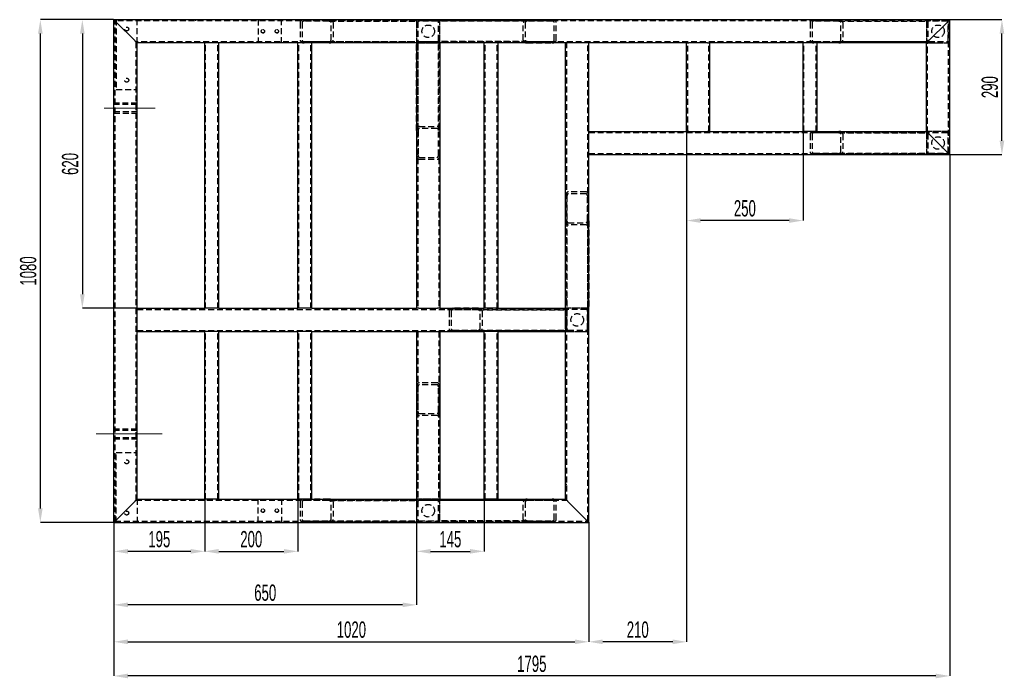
# Model space of a CAD drawing. Header units: millimetres. Extents: x -17 to 841, y -9 to 594.
# Tile 6 of 15: x 145 to 357, y 245 to 387. Entities that reach past the tile are written whole.
import ezdxf

# ---------------------------------------------------------------- set-up
doc = ezdxf.new("R2010")
doc.units = ezdxf.units.MM
doc.header["$PDSIZE"] = -1
doc.linetypes.add('CENTERX2', pattern=[20.32, 12.7, -2.54, 2.54, -2.54])
doc.linetypes.add('HIDDEN', pattern=[1.905, 1.27, -0.635])
for name, color, linetype in [('COTES', 1, 'Continuous'), ('TRAIT-FINS', 9, 'Continuous'), ('TRAIT-MIXTES', 3, 'CENTERX2'), ('TRAIT-TIRET', 2, 'HIDDEN')]:
    doc.layers.add(name, color=color, linetype=linetype)
doc.layers.add('TRAIT-FORT', color=4, linetype='Continuous', lineweight=25)
doc.styles.add('SLDTEXTSTYLE1', font='TXT', dxfattribs={"width": 0.605})
doc.dimstyles.new('SLDDIMSTYLE0', dxfattribs={"dimtxt": 3.5, "dimasz": 3, "dimexe": 0, "dimexo": 0.0625, "dimgap": 0.875, "dimtad": 1, "dimlfac": 10, "dimrnd": 1e-09, "dimzin": 12, "dimdsep": 46, "dimtxsty": 'SLDTEXTSTYLE1', "dimsah": 1, "dimcen": 0.09, "dimadec": 0, "dimazin": 3, "dimtfac": 1, "dimtofl": 0, "dimtmove": 0, "dimatfit": 3, "dimfxl": 1, "dimfrac": 2, "dimtolj": 1, "dimtzin": 12, "dimarcsym": 0})
doc.dimstyles.new('SLDDIMSTYLE1', dxfattribs={"dimtxt": 3.5, "dimasz": 3, "dimexe": 0, "dimexo": 0.0625, "dimgap": 0.875, "dimtad": 1, "dimlfac": 10, "dimrnd": 1e-09, "dimzin": 12, "dimdsep": 46, "dimtxsty": 'SLDTEXTSTYLE1', "dimsah": 1, "dimcen": 0.09, "dimadec": 0, "dimazin": 3, "dimtfac": 1, "dimtmove": 0, "dimatfit": 0, "dimfxl": 1, "dimfrac": 2, "dimtolj": 1, "dimtzin": 12, "dimarcsym": 0})

# ---------------------------------------------------------------- blocks, each defined once
blk = doc.blocks.new('_D')
at = {"layer": 'COTES', "color": 0, "lineweight": -2, "transparency": 16777216}
for p, q in [((165.37, 386.84), (149.63, 386.84)), ((149.63, 281.84), (149.63, 383.84)), ((165.37, 278.84), (149.63, 278.84))]:
    blk.add_line(p, q, dxfattribs=at)
at = {"layer": 'COTES', "color": 0, "transparency": 16777216}
for points in [[(149.13, 383.84), (150.13, 383.84), (149.63, 386.84)], [(149.13, 281.84), (150.13, 281.84), (149.63, 278.84)]]:
    blk.add_solid(points, dxfattribs=at)
at = {"layer": 'Defpoints', "color": 0, "transparency": 16777216}
for p in [(149.63, 386.84), (165.43, 386.84), (165.43, 278.84)]:
    blk.add_point(p, dxfattribs=at)
at = {"layer": 'COTES', "color": 0, "transparency": 16777216, "insert": (145.26, 332.84), "char_height": 3.5, "attachment_point": 2, "rotation": 90, "style": 'SLDTEXTSTYLE1'}
blk.add_mtext('\\A1;1080', dxfattribs=at)
blk = doc.blocks.new('_D_1')
at = {"layer": 'COTES', "color": 0, "lineweight": -2, "transparency": 16777216}
for p, q in [((165.37, 386.84), (158.65, 386.84)), ((158.65, 383.84), (158.65, 327.84)), ((170.37, 324.84), (158.65, 324.84))]:
    blk.add_line(p, q, dxfattribs=at)
at = {"layer": 'COTES', "color": 0, "transparency": 16777216}
for points in [[(158.15, 383.84), (159.15, 383.84), (158.65, 386.84)], [(158.15, 327.84), (159.15, 327.84), (158.65, 324.84)]]:
    blk.add_solid(points, dxfattribs=at)
at = {"layer": 'Defpoints', "color": 0, "transparency": 16777216}
for p in [(165.43, 386.84), (158.65, 324.84), (170.43, 324.84)]:
    blk.add_point(p, dxfattribs=at)
at = {"layer": 'COTES', "color": 0, "transparency": 16777216, "insert": (154.27, 355.84), "char_height": 3.5, "attachment_point": 2, "rotation": 90, "style": 'SLDTEXTSTYLE1'}
blk.add_mtext('\\A1;620', dxfattribs=at)
blk = doc.blocks.new('_D_2')
at = {"layer": 'COTES', "color": 0, "lineweight": -2, "transparency": 16777216}
for p, q in [((344.93, 357.77), (344.93, 245.83)), ((165.43, 278.77), (165.43, 245.83)), ((341.93, 245.83), (168.43, 245.83))]:
    blk.add_line(p, q, dxfattribs=at)
at = {"layer": 'COTES', "color": 0, "transparency": 16777216}
for points in [[(168.43, 246.33), (168.43, 245.33), (165.43, 245.83)], [(341.93, 246.33), (341.93, 245.33), (344.93, 245.83)]]:
    blk.add_solid(points, dxfattribs=at)
at = {"layer": 'Defpoints', "color": 0, "transparency": 16777216}
for p in [(344.93, 357.84), (165.43, 278.84), (165.43, 245.83)]:
    blk.add_point(p, dxfattribs=at)
at = {"layer": 'COTES', "color": 0, "transparency": 16777216, "insert": (255.18, 250.2), "char_height": 3.5, "attachment_point": 2, "style": 'SLDTEXTSTYLE1'}
blk.add_mtext('\\A1;1795', dxfattribs=at)
blk = doc.blocks.new('_D_3')
at = {"layer": 'COTES', "color": 0, "lineweight": -2, "transparency": 16777216}
for p, q in [((230.43, 283.77), (230.43, 261.11)), ((165.43, 278.77), (165.43, 261.11)), ((227.43, 261.11), (168.43, 261.11))]:
    blk.add_line(p, q, dxfattribs=at)
at = {"layer": 'COTES', "color": 0, "transparency": 16777216}
for points in [[(168.43, 261.61), (168.43, 260.61), (165.43, 261.11)], [(227.43, 261.61), (227.43, 260.61), (230.43, 261.11)]]:
    blk.add_solid(points, dxfattribs=at)
at = {"layer": 'Defpoints', "color": 0, "transparency": 16777216}
for p in [(230.43, 283.84), (165.43, 278.84), (165.43, 261.11)]:
    blk.add_point(p, dxfattribs=at)
at = {"layer": 'COTES', "color": 0, "transparency": 16777216, "insert": (197.93, 265.48), "char_height": 3.5, "attachment_point": 2, "style": 'SLDTEXTSTYLE1'}
blk.add_mtext('\\A1;650', dxfattribs=at)
blk = doc.blocks.new('_D_4')
at = {"layer": 'COTES', "color": 0, "lineweight": -2, "transparency": 16777216}
for p, q in [((165.43, 278.77), (165.43, 253.17)), ((267.43, 278.77), (267.43, 253.17)), ((168.43, 253.17), (264.43, 253.17))]:
    blk.add_line(p, q, dxfattribs=at)
at = {"layer": 'COTES', "color": 0, "transparency": 16777216}
for points in [[(168.43, 253.67), (168.43, 252.67), (165.43, 253.17)], [(264.43, 253.67), (264.43, 252.67), (267.43, 253.17)]]:
    blk.add_solid(points, dxfattribs=at)
at = {"layer": 'Defpoints', "color": 0, "transparency": 16777216}
for p in [(165.43, 278.84), (267.43, 278.84), (267.43, 253.17)]:
    blk.add_point(p, dxfattribs=at)
at = {"layer": 'COTES', "color": 0, "transparency": 16777216, "insert": (216.43, 257.55), "char_height": 3.5, "attachment_point": 2, "style": 'SLDTEXTSTYLE1'}
blk.add_mtext('\\A1;1020', dxfattribs=at)
blk = doc.blocks.new('_D_5')
at = {"layer": 'COTES', "color": 0, "lineweight": -2, "transparency": 16777216}
for p, q in [((344.99, 386.84), (356.15, 386.84)), ((356.15, 360.84), (356.15, 383.84)), ((344.99, 357.84), (356.15, 357.84))]:
    blk.add_line(p, q, dxfattribs=at)
at = {"layer": 'COTES', "color": 0, "transparency": 16777216}
for points in [[(355.65, 383.84), (356.65, 383.84), (356.15, 386.84)], [(355.65, 360.84), (356.65, 360.84), (356.15, 357.84)]]:
    blk.add_solid(points, dxfattribs=at)
at = {"layer": 'Defpoints', "color": 0, "transparency": 16777216}
for p in [(344.93, 386.84), (356.15, 386.84), (344.93, 357.84)]:
    blk.add_point(p, dxfattribs=at)
at = {"layer": 'COTES', "color": 0, "transparency": 16777216, "insert": (351.78, 372.34), "char_height": 3.5, "attachment_point": 2, "rotation": 90, "style": 'SLDTEXTSTYLE1'}
blk.add_mtext('\\A1;290', dxfattribs=at)
blk = doc.blocks.new('_D_6')
at = {"layer": 'COTES', "color": 0, "lineweight": -2, "transparency": 16777216}
for p, q in [((288.43, 362.77), (288.43, 253.17)), ((267.43, 278.77), (267.43, 253.17)), ((285.43, 253.17), (270.43, 253.17))]:
    blk.add_line(p, q, dxfattribs=at)
at = {"layer": 'COTES', "color": 0, "transparency": 16777216}
for points in [[(270.43, 253.67), (270.43, 252.67), (267.43, 253.17)], [(285.43, 253.67), (285.43, 252.67), (288.43, 253.17)]]:
    blk.add_solid(points, dxfattribs=at)
at = {"layer": 'Defpoints', "color": 0, "transparency": 16777216}
for p in [(288.43, 362.84), (267.43, 278.84), (267.43, 253.17)]:
    blk.add_point(p, dxfattribs=at)
at = {"layer": 'COTES', "color": 0, "transparency": 16777216, "insert": (277.93, 257.55), "char_height": 3.5, "attachment_point": 2, "style": 'SLDTEXTSTYLE1'}
blk.add_mtext('\\A1;210', dxfattribs=at)
blk = doc.blocks.new('_D_7')
at = {"layer": 'COTES', "color": 0, "lineweight": -2, "transparency": 16777216}
for p, q in [((184.93, 283.77), (184.93, 272.61)), ((165.43, 278.77), (165.43, 272.61)), ((181.93, 272.61), (168.43, 272.61))]:
    blk.add_line(p, q, dxfattribs=at)
at = {"layer": 'COTES', "color": 0, "transparency": 16777216}
for points in [[(168.43, 273.11), (168.43, 272.11), (165.43, 272.61)], [(181.93, 273.11), (181.93, 272.11), (184.93, 272.61)]]:
    blk.add_solid(points, dxfattribs=at)
at = {"layer": 'Defpoints', "color": 0, "transparency": 16777216}
for p in [(184.93, 283.84), (165.43, 278.84), (165.43, 272.61)]:
    blk.add_point(p, dxfattribs=at)
at = {"layer": 'COTES', "color": 0, "transparency": 16777216, "insert": (175.18, 276.98), "char_height": 3.5, "attachment_point": 2, "style": 'SLDTEXTSTYLE1'}
blk.add_mtext('\\A1;195', dxfattribs=at)
blk = doc.blocks.new('_D_8')
at = {"layer": 'COTES', "color": 0, "lineweight": -2, "transparency": 16777216}
for p, q in [((184.93, 283.77), (184.93, 272.61)), ((204.93, 283.77), (204.93, 272.61)), ((187.93, 272.61), (201.93, 272.61))]:
    blk.add_line(p, q, dxfattribs=at)
at = {"layer": 'COTES', "color": 0, "transparency": 16777216}
for points in [[(187.93, 273.11), (187.93, 272.11), (184.93, 272.61)], [(201.93, 273.11), (201.93, 272.11), (204.93, 272.61)]]:
    blk.add_solid(points, dxfattribs=at)
at = {"layer": 'Defpoints', "color": 0, "transparency": 16777216}
for p in [(184.93, 283.84), (204.93, 283.84), (204.93, 272.61)]:
    blk.add_point(p, dxfattribs=at)
at = {"layer": 'COTES', "color": 0, "transparency": 16777216, "insert": (194.93, 276.98), "char_height": 3.5, "attachment_point": 2, "style": 'SLDTEXTSTYLE1'}
blk.add_mtext('\\A1;200', dxfattribs=at)
blk = doc.blocks.new('_D_9')
at = {"layer": 'COTES', "color": 0, "lineweight": -2, "transparency": 16777216}
for p, q in [((230.43, 283.77), (230.43, 272.61)), ((244.93, 283.77), (244.93, 272.61)), ((233.43, 272.61), (241.93, 272.61))]:
    blk.add_line(p, q, dxfattribs=at)
at = {"layer": 'COTES', "color": 0, "transparency": 16777216}
for points in [[(233.43, 273.11), (233.43, 272.11), (230.43, 272.61)], [(241.93, 273.11), (241.93, 272.11), (244.93, 272.61)]]:
    blk.add_solid(points, dxfattribs=at)
at = {"layer": 'Defpoints', "color": 0, "transparency": 16777216}
for p in [(230.43, 283.84), (244.93, 283.84), (244.93, 272.61)]:
    blk.add_point(p, dxfattribs=at)
at = {"layer": 'COTES', "color": 0, "transparency": 16777216, "insert": (237.68, 276.98), "char_height": 3.5, "attachment_point": 2, "style": 'SLDTEXTSTYLE1'}
blk.add_mtext('\\A1;145', dxfattribs=at)
blk = doc.blocks.new('_D_10')
at = {"layer": 'COTES', "color": 0, "lineweight": -2, "transparency": 16777216}
for p, q in [((288.43, 362.77), (288.43, 343.68)), ((313.43, 362.77), (313.43, 343.68)), ((310.43, 343.68), (291.43, 343.68))]:
    blk.add_line(p, q, dxfattribs=at)
at = {"layer": 'COTES', "color": 0, "transparency": 16777216}
for points in [[(291.43, 344.18), (291.43, 343.18), (288.43, 343.68)], [(310.43, 344.18), (310.43, 343.18), (313.43, 343.68)]]:
    blk.add_solid(points, dxfattribs=at)
at = {"layer": 'Defpoints', "color": 0, "transparency": 16777216}
for p in [(288.43, 362.84), (313.43, 362.84), (288.43, 343.68)]:
    blk.add_point(p, dxfattribs=at)
at = {"layer": 'COTES', "color": 0, "transparency": 16777216, "insert": (300.93, 348.06), "char_height": 3.5, "attachment_point": 2, "style": 'SLDTEXTSTYLE1'}
blk.add_mtext('\\A1;250', dxfattribs=at)

msp = doc.modelspace()

# ---------------------------------------------------------------- linework, layer by layer
at = {"layer": 'TRAIT-FINS', "lineweight": 18}
for centre in [(197.428206, 384.335432), (200.428206, 384.335432), (197.428206, 281.335432), (200.428206, 281.335432)]:
    msp.add_arc(centre, 0.4, 255, 195, dxfattribs=at)
at = {"layer": 'TRAIT-FORT', "lineweight": 25}
for p, q in [((165.428285, 278.835417), (165.428285, 386.835409)), ((344.928102, 386.835409), (165.428285, 386.835409)), ((165.928392, 386.335445), (169.928102, 382.335449)), ((230.428438, 386.835552), (230.428438, 386.835409)), ((235.428362, 386.835552), (230.428438, 386.835552)), ((235.428362, 386.835409), (235.428362, 386.835552)), ((339.928179, 386.835552), (339.928179, 386.835409)), ((344.928484, 386.835552), (339.928179, 386.835552)), ((344.428377, 386.335445), (340.428285, 382.335449)), ((344.928102, 357.835413), (344.928102, 386.835409)), ((344.928484, 381.835533), (344.928484, 386.835552)), ((170.428209, 324.835421), (170.428209, 381.835438)), ((184.928255, 381.835438), (170.428209, 381.835438)), ((184.928255, 324.835421), (184.928255, 381.835438)), ((185.328035, 381.835438), (184.928255, 381.835438)), ((187.528353, 381.835438), (185.328035, 381.835438)), ((187.928133, 381.835438), (187.528353, 381.835438)), ((204.928331, 381.835438), (187.928133, 381.835438)), ((187.928133, 324.835421), (187.928133, 381.835438)), ((204.928331, 324.835421), (204.928331, 381.835438)), ((205.328111, 381.835438), (204.928331, 381.835438)), ((207.528047, 381.835438), (205.328111, 381.835438)), ((207.928209, 381.835438), (207.528047, 381.835438)), ((230.428056, 381.835438), (207.928209, 381.835438)), ((207.928209, 324.835421), (207.928209, 381.835438)), ((230.428056, 381.835438), (230.428056, 324.835421)), ((230.428056, 381.835438), (230.928163, 381.835438)), ((234.928255, 381.835438), (230.928163, 381.835438)), ((234.928255, 381.835438), (235.428362, 381.835438)), ((244.928102, 381.835438), (235.428362, 381.835438)), ((235.428362, 381.835438), (235.428362, 324.835421)), ((244.928102, 324.835421), (244.928102, 381.835438)), ((245.328264, 381.835438), (244.928102, 381.835438)), ((247.5282, 381.835438), (245.328264, 381.835438)), ((247.928362, 381.835438), (247.5282, 381.835438)), ((262.428026, 381.835438), (247.928362, 381.835438)), ((247.928362, 324.835421), (247.928362, 381.835438)), ((262.428026, 324.835421), (262.428026, 381.835438)), ((262.928133, 381.835438), (262.428026, 381.835438)), ((266.928224, 381.835438), (262.928133, 381.835438)), ((267.428331, 381.835438), (266.928224, 381.835438)), ((288.42824, 381.835438), (267.428331, 381.835438)), ((267.428331, 362.835432), (267.428331, 381.835438)), ((288.42824, 362.835432), (288.42824, 381.835438)), ((288.42824, 381.835438), (288.928346, 381.835438)), ((292.928056, 381.835438), (288.928346, 381.835438)), ((292.928056, 381.835438), (293.428163, 381.835438)), ((313.42824, 381.835438), (293.428163, 381.835438)), ((293.428163, 362.835432), (293.428163, 381.835438)), ((313.42824, 362.835432), (313.42824, 381.835438)), ((313.82802, 381.835438), (313.42824, 381.835438)), ((316.028337, 381.835438), (313.82802, 381.835438)), ((316.428118, 381.835438), (316.028337, 381.835438)), ((339.928179, 381.835438), (316.428118, 381.835438)), ((316.428118, 362.835432), (316.428118, 381.835438)), ((339.928179, 362.835432), (339.928179, 381.835438)), ((344.928102, 381.835533), (344.928484, 381.835533)), ((267.428331, 362.835432), (288.42824, 362.835432)), ((267.428331, 362.335421), (267.428331, 362.835432)), ((267.428331, 358.335424), (267.428331, 362.335421)), ((288.928346, 362.835432), (288.42824, 362.835432)), ((288.928346, 362.835432), (292.928056, 362.835432)), ((293.428163, 362.835432), (292.928056, 362.835432)), ((293.428163, 362.835432), (313.42824, 362.835432)), ((313.82802, 362.835432), (313.42824, 362.835432)), ((316.028337, 362.835432), (313.82802, 362.835432)), ((316.428118, 362.835432), (316.028337, 362.835432)), ((316.428118, 362.835432), (339.928179, 362.835432)), ((340.428285, 362.335421), (344.428377, 358.335424)), ((344.928484, 362.835527), (344.928102, 362.835527)), ((344.928484, 357.835508), (344.928484, 362.835527)), ((267.428331, 357.835413), (267.428331, 358.335424)), ((267.428331, 278.835417), (267.428331, 357.835413)), ((267.428331, 357.835413), (344.928102, 357.835413)), ((344.928102, 357.835508), (344.928484, 357.835508)), ((170.428209, 324.835421), (184.928255, 324.835421)), ((170.428209, 324.335409), (170.428209, 324.835421)), ((170.428209, 320.335413), (170.428209, 324.335409)), ((185.328035, 324.835421), (184.928255, 324.835421)), ((187.528353, 324.835421), (185.328035, 324.835421)), ((187.928133, 324.835421), (187.528353, 324.835421)), ((187.928133, 324.835421), (204.928331, 324.835421)), ((205.328111, 324.835421), (204.928331, 324.835421)), ((207.528047, 324.835421), (205.328111, 324.835421)), ((207.928209, 324.835421), (207.528047, 324.835421)), ((207.928209, 324.835421), (230.428056, 324.835421)), ((230.928163, 324.835421), (230.428056, 324.835421)), ((230.928163, 324.835421), (234.928255, 324.835421)), ((235.428362, 324.835421), (234.928255, 324.835421)), ((235.428362, 324.835421), (244.928102, 324.835421)), ((245.328264, 324.835421), (244.928102, 324.835421)), ((247.5282, 324.835421), (245.328264, 324.835421)), ((247.928362, 324.835421), (247.5282, 324.835421)), ((247.928362, 324.835421), (262.428026, 324.835421)), ((262.428026, 324.835421), (262.428026, 324.335409)), ((262.428026, 320.335413), (262.428026, 324.335409)), ((267.428331, 319.835354), (267.428331, 324.835325)), ((170.428209, 319.835449), (170.428209, 320.335413)), ((170.428209, 283.835436), (170.428209, 319.835449)), ((170.428209, 319.835449), (184.928255, 319.835449)), ((184.928255, 283.835436), (184.928255, 319.835449)), ((185.328035, 319.835449), (184.928255, 319.835449)), ((187.528353, 319.835449), (185.328035, 319.835449)), ((187.928133, 319.835449), (187.528353, 319.835449)), ((187.928133, 283.835436), (187.928133, 319.835449)), ((187.928133, 319.835449), (204.928331, 319.835449)), ((204.928331, 283.835436), (204.928331, 319.835449)), ((205.328111, 319.835449), (204.928331, 319.835449)), ((207.528047, 319.835449), (205.328111, 319.835449)), ((207.928209, 319.835449), (207.528047, 319.835449)), ((207.928209, 283.835436), (207.928209, 319.835449)), ((207.928209, 319.835449), (230.428056, 319.835449)), ((230.428056, 319.835449), (230.428056, 283.835436)), ((230.428056, 319.835449), (230.928163, 319.835449)), ((230.928163, 319.835449), (234.928255, 319.835449)), ((234.928255, 319.835449), (235.428362, 319.835449)), ((235.428362, 319.835449), (244.928102, 319.835449)), ((235.428362, 319.835449), (235.428362, 283.835436)), ((244.928102, 283.835436), (244.928102, 319.835449)), ((245.328264, 319.835449), (244.928102, 319.835449)), ((247.5282, 319.835449), (245.328264, 319.835449)), ((247.928362, 319.835449), (247.5282, 319.835449)), ((247.928362, 283.835436), (247.928362, 319.835449)), ((247.928362, 319.835449), (262.428026, 319.835449)), ((262.428026, 320.335413), (262.428026, 319.835449)), ((262.428026, 283.835436), (262.428026, 319.835449)), ((170.428209, 283.835436), (184.928255, 283.835436)), ((185.328035, 283.835436), (184.928255, 283.835436)), ((187.528353, 283.835436), (185.328035, 283.835436)), ((187.928133, 283.835436), (187.528353, 283.835436)), ((187.928133, 283.835436), (204.928331, 283.835436)), ((205.328111, 283.835436), (204.928331, 283.835436)), ((207.528047, 283.835436), (205.328111, 283.835436)), ((207.928209, 283.835436), (207.528047, 283.835436)), ((207.928209, 283.835436), (230.428056, 283.835436)), ((230.928163, 283.835436), (230.428056, 283.835436)), ((230.928163, 283.835436), (234.928255, 283.835436)), ((235.428362, 283.835436), (234.928255, 283.835436)), ((235.428362, 283.835436), (244.928102, 283.835436)), ((245.328264, 283.835436), (244.928102, 283.835436)), ((247.5282, 283.835436), (245.328264, 283.835436)), ((247.928362, 283.835436), (247.5282, 283.835436)), ((247.928362, 283.835436), (262.428026, 283.835436)), ((169.928102, 283.335424), (165.928392, 279.335428)), ((262.928133, 283.335424), (266.928224, 279.335428)), ((165.428285, 278.835417), (267.428331, 278.835417)), ((230.428056, 278.835417), (230.428056, 278.835321)), ((230.428056, 278.835321), (235.42798, 278.835321)), ((235.42798, 278.835321), (235.42798, 278.835417))]:
    msp.add_line(p, q, dxfattribs=at)
at = {"layer": 'TRAIT-FORT', "lineweight": 25, "flags": 128}
for points in [[(165.928392, 386.335445), (165.830736, 386.432959), (165.736894, 386.526752), (165.650301, 386.613203), (165.57477, 386.688972), (165.51259, 386.751152), (165.466432, 386.797358), (165.437822, 386.825825), (165.428285, 386.835409)], [(165.428285, 386.835409), (165.437822, 386.825825), (165.466432, 386.797358), (165.51259, 386.751152), (165.57477, 386.688972), (165.650301, 386.613203), (165.736894, 386.526752), (165.830736, 386.432959), (165.928392, 386.335445)], [(344.928102, 386.835409), (344.918566, 386.825825), (344.889955, 386.797358), (344.843797, 386.751152), (344.781618, 386.688972), (344.706087, 386.613203), (344.619493, 386.526752), (344.525652, 386.432959), (344.428377, 386.335445)], [(344.428377, 386.335445), (344.525652, 386.432959), (344.619493, 386.526752), (344.706087, 386.613203), (344.781618, 386.688972), (344.843797, 386.751152), (344.889955, 386.797358), (344.918566, 386.825825), (344.928102, 386.835409)], [(170.428209, 381.835438), (170.42058, 381.843019), (170.398073, 381.865574), (170.36107, 381.902433), (170.311098, 381.952406), (170.249681, 382.014061), (170.178346, 382.085443), (170.099382, 382.164408), (170.015077, 382.248617), (169.928102, 382.335449)], [(169.928102, 382.335449), (170.015077, 382.248617), (170.099382, 382.164408), (170.178346, 382.085443), (170.249681, 382.014061), (170.311098, 381.952406), (170.36107, 381.902433), (170.398073, 381.865574), (170.42058, 381.843019), (170.428209, 381.835438)], [(340.428285, 382.335449), (340.330629, 382.237888), (340.236788, 382.144094), (340.150575, 382.057644), (340.074663, 381.981874), (340.012483, 381.919695), (339.966326, 381.873489), (339.937715, 381.845022), (339.928179, 381.835438)], [(339.928179, 381.835438), (339.935808, 381.843019), (339.958315, 381.865574), (339.995317, 381.902433), (340.04529, 381.952406), (340.106706, 382.014061), (340.178041, 382.085443), (340.257005, 382.164408), (340.34131, 382.248617), (340.428285, 382.335449)], [(339.928179, 362.835432), (339.937715, 362.825848), (339.966326, 362.79738), (340.012483, 362.751175), (340.074663, 362.688995), (340.150575, 362.613226), (340.236788, 362.526775), (340.330629, 362.432981), (340.428285, 362.335421)], [(340.428285, 362.335421), (340.330629, 362.432981), (340.236788, 362.526775), (340.150575, 362.613226), (340.074663, 362.688995), (340.012483, 362.751175), (339.966326, 362.79738), (339.937715, 362.825848), (339.928179, 362.835432)], [(344.428377, 358.335424), (344.514971, 358.248592), (344.599275, 358.164431), (344.67824, 358.085419), (344.749574, 358.014036), (344.811373, 357.952429), (344.861345, 357.902409), (344.897966, 357.865597), (344.920473, 357.843042), (344.928102, 357.835413)], [(344.928102, 357.835413), (344.918566, 357.845045), (344.889955, 357.873512), (344.843797, 357.919718), (344.781618, 357.981897), (344.706087, 358.057667), (344.619493, 358.14407), (344.525652, 358.237863), (344.428377, 358.335424)], [(169.928102, 283.335424), (170.025759, 283.432985), (170.1196, 283.526779), (170.205812, 283.61323), (170.281725, 283.688999), (170.343904, 283.751179), (170.390062, 283.797384), (170.418672, 283.825804), (170.428209, 283.835436)], [(170.428209, 283.835436), (170.418672, 283.825804), (170.390062, 283.797384), (170.343904, 283.751179), (170.281725, 283.688999), (170.205812, 283.61323), (170.1196, 283.526779), (170.025759, 283.432985), (169.928102, 283.335424)], [(262.428026, 283.835436), (262.437944, 283.825804), (262.466173, 283.797384), (262.512331, 283.751179), (262.57451, 283.688999), (262.650423, 283.61323), (262.737016, 283.526779), (262.830477, 283.432985), (262.928133, 283.335424)], [(262.928133, 283.335424), (262.830477, 283.432985), (262.737016, 283.526779), (262.650423, 283.61323), (262.57451, 283.688999), (262.512331, 283.751179), (262.466173, 283.797384), (262.437944, 283.825804), (262.428026, 283.835436)], [(165.428285, 278.835417), (165.437822, 278.845049), (165.466432, 278.873516), (165.51259, 278.919674), (165.57477, 278.981901), (165.650301, 279.057671), (165.736894, 279.144073), (165.830736, 279.237867), (165.928392, 279.335428)], [(165.928392, 279.335428), (165.830736, 279.237867), (165.736894, 279.144073), (165.650301, 279.057671), (165.57477, 278.981901), (165.51259, 278.919674), (165.466432, 278.873516), (165.437822, 278.845049), (165.428285, 278.835417)], [(266.928224, 279.335428), (267.025881, 279.237867), (267.119722, 279.144073), (267.205934, 279.057671), (267.281847, 278.981901), (267.344026, 278.919674), (267.390184, 278.873516), (267.418413, 278.845049), (267.428331, 278.835417)]]:
    msp.add_lwpolyline(points, dxfattribs=at)
at = {"layer": 'TRAIT-FORT', "lineweight": 25}
msp.add_arc((401.277765, 413.210486), 189.663729, 224.89864538, 225.11228163, dxfattribs=at)
at = {"layer": 'TRAIT-MIXTES', "lineweight": 18}
for p, q in [((163.307407, 367.835432), (174.258958, 367.835432)), ((161.609036, 297.835432), (165.428206, 297.835432)), ((165.428206, 297.835432), (175.805288, 297.835432))]:
    msp.add_line(p, q, dxfattribs=at)
at = {"layer": 'TRAIT-TIRET'}
for p, q in [((165.678148, 279.085422), (165.678148, 386.585451)), ((344.67824, 386.585451), (165.678148, 386.585451)), ((165.928392, 386.835409), (165.928392, 371.835447)), ((170.428209, 381.835438), (170.428209, 386.835409)), ((181.82805, 386.835409), (181.82805, 386.585451)), ((183.028154, 386.585451), (183.028154, 386.835409)), ((196.428041, 386.835409), (196.428041, 381.835438)), ((201.428346, 381.835438), (201.428346, 386.835409)), ((205.428438, 386.225439), (205.428438, 382.435442)), ((205.852632, 386.225439), (205.852632, 382.435442)), ((211.650972, 386.825443), (206.276827, 386.825443)), ((211.650972, 386.525417), (206.276827, 386.525417)), ((211.650972, 386.825443), (230.428438, 386.825443)), ((211.650972, 386.525417), (230.428438, 386.525417)), ((212.075166, 382.435442), (212.075166, 386.225439)), ((212.499361, 386.225439), (212.499361, 382.435442)), ((216.828279, 386.835409), (216.828279, 386.585451)), ((218.028383, 386.585451), (218.028383, 386.835409)), ((230.428438, 386.835409), (230.428438, 381.835533)), ((230.428438, 386.825443), (230.428438, 386.335445)), ((230.428438, 386.335445), (230.428438, 382.33564)), ((230.728273, 386.335445), (230.728273, 382.33564)), ((234.928255, 386.535431), (230.928545, 386.535431)), ((235.128145, 382.33564), (235.128145, 386.335445)), ((235.428362, 381.835533), (235.428362, 386.835409)), ((235.428362, 386.335445), (235.428362, 386.825634)), ((235.428362, 386.825634), (254.205827, 386.825634)), ((254.205827, 386.525656), (235.428362, 386.525656)), ((235.428362, 382.33564), (235.428362, 386.335445)), ((251.828127, 386.835409), (251.828127, 386.585451)), ((253.02823, 386.585451), (253.02823, 386.835409)), ((253.357057, 382.435633), (253.357057, 386.22563)), ((253.781252, 386.22563), (253.781252, 382.435633)), ((254.205827, 386.825634), (259.579592, 386.825634)), ((259.579592, 386.525656), (254.205827, 386.525656)), ((260.003786, 382.435633), (260.003786, 386.22563)), ((260.428362, 382.435633), (260.428362, 386.22563)), ((314.92856, 386.235453), (314.92856, 382.445456)), ((315.352754, 386.235453), (315.352754, 382.445456)), ((321.151094, 386.535431), (315.776949, 386.535431)), ((321.151094, 386.535431), (339.92856, 386.535431)), ((321.575289, 382.445456), (321.575289, 386.235453)), ((321.999483, 386.235453), (321.999483, 382.445456)), ((339.928179, 386.835409), (339.928179, 381.835533)), ((339.92856, 386.835409), (339.92856, 386.335445)), ((339.92856, 386.335445), (339.92856, 382.33564)), ((340.228395, 386.335445), (340.228395, 382.33564)), ((344.428377, 386.535431), (340.428285, 386.535431)), ((344.628267, 382.33564), (344.628267, 386.335445)), ((344.67824, 358.085419), (344.67824, 386.585451)), ((170.178346, 283.58543), (170.178346, 382.085443)), ((340.178041, 382.085443), (170.178346, 382.085443)), ((181.82805, 382.085443), (181.82805, 381.835438)), ((183.028154, 381.835438), (183.028154, 382.085443)), ((185.128145, 324.835421), (185.128145, 381.835438)), ((187.728243, 324.835421), (187.728243, 381.835438)), ((205.128221, 324.835421), (205.128221, 381.835438)), ((206.276827, 382.135416), (211.650972, 382.135416)), ((207.728319, 324.835421), (207.728319, 381.835438)), ((211.650972, 382.135416), (230.428438, 382.135416)), ((216.828279, 382.085443), (216.828279, 381.835438)), ((218.028383, 381.835438), (218.028383, 382.085443)), ((230.428438, 382.33564), (230.428438, 381.835438)), ((230.428438, 381.835533), (235.428362, 381.835533)), ((230.438356, 381.835628), (230.928545, 381.835628)), ((230.438356, 363.058163), (230.438356, 381.835628)), ((230.678301, 381.835438), (230.678301, 324.835421)), ((230.738191, 363.058163), (230.738191, 381.835628)), ((230.928545, 382.135654), (234.928255, 382.135654)), ((230.928545, 381.835628), (234.928255, 381.835628)), ((234.928255, 381.835628), (235.428362, 381.835628)), ((235.128145, 363.058163), (235.128145, 381.835628)), ((235.178118, 381.835438), (235.178118, 324.835421)), ((235.428362, 381.835628), (235.428362, 382.33564)), ((254.205827, 382.135654), (235.428362, 382.135654)), ((254.205827, 381.835628), (235.428362, 381.835628)), ((235.428362, 381.835628), (235.428362, 381.835438)), ((245.128374, 324.835421), (245.128374, 381.835438)), ((247.72809, 324.835421), (247.72809, 381.835438)), ((251.828127, 382.085443), (251.828127, 381.835438)), ((253.02823, 381.835438), (253.02823, 382.085443)), ((254.205827, 382.135654), (259.579592, 382.135654)), ((254.205827, 381.835628), (259.579592, 381.835628)), ((262.67827, 283.58543), (262.67827, 381.835438)), ((267.178087, 279.085422), (267.178087, 381.835438)), ((288.678102, 362.835432), (288.678102, 381.835438)), ((293.178301, 362.835432), (293.178301, 381.835438)), ((313.62813, 362.835432), (313.62813, 381.835438)), ((315.776949, 382.14543), (321.151094, 382.14543)), ((321.151094, 381.845451), (315.776949, 381.845451)), ((316.228227, 362.835432), (316.228227, 381.835438)), ((321.151094, 382.14543), (339.92856, 382.14543)), ((339.92856, 381.845451), (321.151094, 381.845451)), ((339.928179, 381.835533), (344.928102, 381.835533)), ((340.178041, 380.935455), (339.928179, 380.935455)), ((339.92856, 382.33564), (339.92856, 381.845451)), ((340.178041, 362.585426), (340.178041, 382.085443)), ((340.428285, 382.135654), (344.428377, 382.135654)), ((340.428285, 381.835628), (344.428377, 381.835628)), ((344.928102, 380.935455), (344.67824, 380.935455)), ((339.928179, 379.735447), (340.178041, 379.735447)), ((344.67824, 379.735447), (344.928102, 379.735447)), ((165.928392, 371.835447), (170.428209, 371.835447)), ((170.428209, 368.885447), (165.428285, 368.885447)), ((170.428209, 368.585421), (165.428285, 368.585421)), ((170.428209, 368.885447), (170.178346, 368.885447)), ((165.428285, 367.085434), (170.428209, 367.085434)), ((165.428285, 366.785456), (170.428209, 366.785456)), ((170.178346, 366.785456), (170.428209, 366.785456)), ((231.038027, 363.906694), (234.82831, 363.906694)), ((340.178041, 364.935423), (339.928179, 364.935423)), ((339.928179, 363.735414), (340.178041, 363.735414)), ((344.928102, 364.935423), (344.67824, 364.935423)), ((344.67824, 363.735414), (344.928102, 363.735414)), ((230.438356, 363.058163), (230.438356, 357.68416)), ((230.738191, 363.058163), (230.738191, 357.68416)), ((234.82831, 363.482452), (231.038027, 363.482452)), ((235.128145, 357.68416), (235.128145, 363.058163)), ((267.428331, 362.585426), (340.178041, 362.585426)), ((277.328233, 362.835432), (277.328233, 362.585426)), ((278.528337, 362.585426), (278.528337, 362.835432)), ((297.32831, 362.835432), (297.32831, 362.585426)), ((298.528032, 362.585426), (298.528032, 362.835432)), ((314.92856, 362.235428), (314.92856, 358.445431)), ((315.352754, 362.235428), (315.352754, 358.445431)), ((321.151094, 362.535454), (315.776949, 362.535454)), ((317.328386, 362.835432), (317.328386, 362.585426)), ((318.528108, 362.585426), (318.528108, 362.835432)), ((321.151094, 362.535454), (339.92856, 362.535454)), ((321.575289, 358.445431), (321.575289, 362.235428)), ((321.999483, 362.235428), (321.999483, 358.445431)), ((337.328081, 362.835432), (337.328081, 362.585426)), ((338.528185, 362.585426), (338.528185, 362.835432)), ((339.928179, 362.835527), (339.928179, 357.835508)), ((344.928102, 362.835527), (339.928179, 362.835527)), ((339.928179, 362.835432), (339.92856, 362.835432)), ((339.92856, 362.835432), (339.92856, 362.335421)), ((339.92856, 362.335421), (339.92856, 358.335615)), ((340.228395, 362.335421), (340.228395, 358.335615)), ((344.428377, 362.835432), (340.428285, 362.835432)), ((344.428377, 362.535454), (340.428285, 362.535454)), ((344.628267, 358.335615), (344.628267, 362.335421)), ((267.428331, 358.085419), (344.67824, 358.085419)), ((277.328233, 358.085419), (277.328233, 357.835413)), ((278.528337, 357.835413), (278.528337, 358.085419)), ((297.32831, 358.085419), (297.32831, 357.835413)), ((298.528032, 357.835413), (298.528032, 358.085419)), ((315.776949, 358.145452), (321.151094, 358.145452)), ((321.151094, 357.845427), (315.776949, 357.845427)), ((317.328386, 358.085419), (317.328386, 357.835413)), ((318.528108, 357.835413), (318.528108, 358.085419)), ((321.151094, 358.145452), (339.92856, 358.145452)), ((339.92856, 357.845427), (321.151094, 357.845427)), ((337.328081, 358.085419), (337.328081, 357.835413)), ((338.528185, 357.835413), (338.528185, 358.085419)), ((339.928179, 357.835508), (344.928102, 357.835508)), ((339.92856, 358.335615), (339.92856, 357.845427)), ((340.428285, 358.13563), (344.428377, 358.13563)), ((340.428285, 357.835651), (344.428377, 357.835651)), ((231.038027, 357.259918), (234.82831, 357.259918)), ((231.038027, 356.835628), (234.82831, 356.835628)), ((262.728243, 348.986698), (262.728243, 343.612696)), ((266.818361, 349.83523), (263.028078, 349.83523)), ((266.818361, 349.410988), (263.028078, 349.410988)), ((267.118196, 343.612696), (267.118196, 348.986698)), ((267.418031, 343.612696), (267.418031, 348.986698)), ((262.67827, 346.93544), (262.428026, 346.93544)), ((267.428331, 346.93544), (267.178087, 346.93544)), ((262.428026, 345.735432), (262.67827, 345.735432)), ((267.178087, 345.735432), (267.428331, 345.735432)), ((262.728243, 343.612696), (262.728243, 324.83523)), ((263.028078, 343.188406), (266.818361, 343.188406)), ((266.818361, 342.764164), (263.028078, 342.764164)), ((267.118196, 343.612696), (267.118196, 324.83523)), ((267.418031, 343.612696), (267.418031, 324.83523)), ((262.67827, 326.935411), (262.428026, 326.935411)), ((262.428026, 325.735451), (262.67827, 325.735451)), ((267.428331, 326.935411), (267.178087, 326.935411)), ((267.178087, 325.735451), (267.428331, 325.735451)), ((170.428209, 324.585415), (262.428026, 324.585415)), ((237.428407, 324.22545), (237.428407, 320.435453)), ((237.852602, 324.22545), (237.852602, 320.435453)), ((243.650942, 324.825455), (238.276796, 324.825455)), ((243.650942, 324.525429), (238.276796, 324.525429)), ((243.650942, 324.825455), (262.428407, 324.825455)), ((243.650942, 324.525429), (262.428407, 324.525429)), ((244.075136, 320.435453), (244.075136, 324.22545)), ((244.49933, 324.22545), (244.49933, 320.435453)), ((262.928514, 324.83523), (262.428026, 324.83523)), ((267.428331, 324.835325), (262.428407, 324.835325)), ((262.428407, 324.835325), (262.428407, 319.835354)), ((262.428407, 324.825455), (262.428407, 324.335218)), ((262.428407, 324.335218), (262.428407, 320.335413)), ((262.728243, 324.335218), (262.728243, 320.335413)), ((266.928224, 324.83523), (262.928514, 324.83523)), ((266.928224, 324.535252), (262.928514, 324.535252)), ((267.418031, 324.83523), (266.928224, 324.83523)), ((267.128114, 320.335413), (267.128114, 324.335218)), ((170.428209, 320.085455), (262.428026, 320.085455)), ((185.128145, 283.835436), (185.128145, 319.835449)), ((187.728243, 283.835436), (187.728243, 319.835449)), ((205.128221, 283.835436), (205.128221, 319.835449)), ((207.728319, 283.835436), (207.728319, 319.835449)), ((230.678301, 319.835449), (230.678301, 283.835436)), ((235.178118, 319.835449), (235.178118, 283.835436)), ((238.276796, 320.135427), (243.650942, 320.135427)), ((243.650942, 320.135427), (262.428407, 320.135427)), ((245.128374, 283.835436), (245.128374, 319.835449)), ((247.72809, 283.835436), (247.72809, 319.835449)), ((262.428407, 319.835449), (262.428026, 319.835449)), ((262.428407, 320.335413), (262.428407, 319.835449)), ((262.428407, 319.835354), (267.428331, 319.835354)), ((262.928514, 320.135427), (266.928224, 320.135427)), ((262.928514, 319.835449), (266.928224, 319.835449)), ((234.818392, 308.835245), (231.028108, 308.835245)), ((230.728273, 307.986713), (230.728273, 302.612711)), ((234.818392, 308.410955), (231.028108, 308.410955)), ((235.118227, 302.612711), (235.118227, 307.986713)), ((235.418062, 302.612711), (235.418062, 307.986713)), ((262.67827, 306.93543), (262.428026, 306.93543)), ((267.428331, 306.93543), (267.178087, 306.93543)), ((262.428026, 305.735422), (262.67827, 305.735422)), ((267.178087, 305.735422), (267.428331, 305.735422)), ((230.728273, 302.612711), (230.728273, 283.835245)), ((235.118227, 302.612711), (235.118227, 283.835245)), ((235.418062, 302.612711), (235.418062, 283.835245)), ((231.028108, 302.188421), (234.818392, 302.188421)), ((234.818392, 301.764179), (231.028108, 301.764179)), ((170.428209, 298.885418), (165.428285, 298.885418)), ((170.428209, 298.58544), (165.428285, 298.58544)), ((170.428209, 298.885418), (170.178346, 298.885418)), ((165.428285, 297.085453), (170.428209, 297.085453)), ((165.428285, 296.785427), (170.428209, 296.785427)), ((170.178346, 296.785427), (170.428209, 296.785427)), ((165.928392, 293.835426), (170.428209, 293.835426)), ((165.928392, 278.835417), (165.928392, 293.835426)), ((262.67827, 286.93545), (262.428026, 286.93545)), ((262.428026, 285.735441), (262.67827, 285.735441)), ((267.428331, 286.93545), (267.178087, 286.93545)), ((267.178087, 285.735441), (267.428331, 285.735441)), ((170.178346, 283.58543), (262.67827, 283.58543)), ((170.428209, 283.835436), (170.428209, 278.835417)), ((196.428041, 278.835417), (196.428041, 283.835436)), ((201.428346, 283.835436), (201.428346, 278.835417)), ((211.650591, 283.835245), (206.276827, 283.835245)), ((211.650591, 283.535219), (206.276827, 283.535219)), ((211.650591, 283.835245), (230.428056, 283.835245)), ((211.650591, 283.535219), (230.428056, 283.535219)), ((230.428056, 283.835245), (230.428056, 283.835436)), ((235.42798, 283.83534), (230.428056, 283.83534)), ((230.428056, 283.83534), (230.428056, 278.835417)), ((230.928163, 283.835245), (230.428056, 283.835245)), ((230.428056, 283.835245), (230.428056, 283.335234)), ((234.927873, 283.835245), (230.928163, 283.835245)), ((234.927873, 283.535219), (230.928163, 283.535219)), ((235.418062, 283.835245), (234.927873, 283.835245)), ((235.42798, 283.335234), (235.42798, 283.835436)), ((235.42798, 278.835417), (235.42798, 283.83534)), ((254.205446, 283.53541), (235.42798, 283.53541)), ((259.579592, 283.53541), (254.205446, 283.53541)), ((205.428056, 283.235241), (205.428056, 279.445244)), ((205.852632, 283.235241), (205.852632, 279.445244)), ((212.075166, 279.445244), (212.075166, 283.235241)), ((212.499361, 283.235241), (212.499361, 279.445244)), ((230.428056, 283.335234), (230.428056, 279.335428)), ((230.728273, 283.335234), (230.728273, 279.335428)), ((235.128145, 279.335428), (235.128145, 283.335234)), ((235.42798, 279.335428), (235.42798, 283.335234)), ((253.357057, 279.445435), (253.357057, 283.235432)), ((253.781252, 283.235432), (253.781252, 279.445435)), ((260.003786, 279.445435), (260.003786, 283.235432)), ((260.42798, 279.445435), (260.42798, 283.235432)), ((206.276827, 279.145218), (211.650591, 279.145218)), ((211.650591, 279.145218), (230.428056, 279.145218)), ((230.428056, 279.335428), (230.428056, 278.84524)), ((230.928163, 279.135443), (234.927873, 279.135443)), ((235.42798, 278.84543), (235.42798, 279.335428)), ((254.205446, 279.145409), (235.42798, 279.145409)), ((254.205446, 279.145409), (259.579592, 279.145409)), ((165.678148, 279.085422), (267.178087, 279.085422)), ((211.650591, 278.84524), (206.276827, 278.84524)), ((230.428056, 278.84524), (211.650591, 278.84524)), ((254.205446, 278.84543), (235.42798, 278.84543)), ((254.205446, 278.84543), (259.579592, 278.84543))]:
    msp.add_line(p, q, dxfattribs=at)
for centre, radius in [((168.178206, 384.835432), 0.425), ((232.928306, 384.335532), 1.35), ((342.428306, 384.335532), 1.35), ((197.428206, 384.335432), 0.35), ((200.428206, 384.335432), 0.35), ((168.178206, 373.835432), 0.425), ((342.428306, 360.335532), 1.35), ((264.928306, 322.335332), 1.35), ((168.178206, 291.835432), 0.425), ((168.178206, 280.835432), 0.425), ((197.428206, 281.335432), 0.35), ((200.428206, 281.335432), 0.35), ((232.928106, 281.335332), 1.35)]:
    msp.add_circle(centre, radius, dxfattribs=at)
for centre, radius, start, end in [((230.928406, 386.335432), 0.5, 90, 180), ((230.928406, 386.335432), 0.2, 90, 180), ((234.928206, 386.335432), 0.5, 360, 90), ((234.928206, 386.335432), 0.2, 0, 90), ((340.428406, 386.335432), 0.5, 90, 180), ((340.428406, 386.335432), 0.2, 90, 180), ((344.428206, 386.335432), 0.5, 0, 90), ((344.428206, 386.335432), 0.2, 0, 90), ((230.928406, 382.335632), 0.5, 180, 270), ((230.928406, 382.335632), 0.2, 180, 270), ((234.928206, 382.335632), 0.2, 270, 0), ((234.928206, 382.335632), 0.5, 270, 0), ((340.428406, 382.335632), 0.5, 180, 270), ((340.428406, 382.335632), 0.2, 180, 270), ((344.428206, 382.335632), 0.2, 270, 0), ((344.428206, 382.335632), 0.5, 270, 0), ((340.428406, 362.335432), 0.5, 90, 180), ((340.428406, 362.335432), 0.2, 90, 180), ((344.428206, 362.335432), 0.5, 0, 90), ((344.428206, 362.335432), 0.2, 0, 90), ((340.428406, 358.335632), 0.5, 180, 270), ((340.428406, 358.335632), 0.2, 180, 270), ((344.428206, 358.335632), 0.2, 270, 0), ((344.428206, 358.335632), 0.5, 270, 0), ((262.928406, 324.335232), 0.5, 90, 180), ((262.928406, 324.335232), 0.2, 90, 180), ((266.928206, 324.335232), 0.5, 360, 90), ((266.928206, 324.335232), 0.2, 360, 90), ((262.928406, 320.335432), 0.5, 180, 270), ((262.928406, 320.335432), 0.2, 180, 270), ((266.928206, 320.335432), 0.2, 270, 360), ((266.928206, 320.335432), 0.5, 270, 360), ((230.928206, 283.335232), 0.5, 90, 180), ((230.928206, 283.335232), 0.2, 90, 180), ((234.928006, 283.335232), 0.5, 0, 90), ((234.928006, 283.335232), 0.2, 0, 90), ((230.928206, 279.335432), 0.5, 180, 270), ((230.928206, 279.335432), 0.2, 180, 270), ((234.928006, 279.335432), 0.5, 270, 0), ((234.928006, 279.335432), 0.2, 270, 0)]:
    msp.add_arc(centre, radius, start, end, dxfattribs=at)
for centre, major_axis, start_param, end_param in [((206.276934, 386.225432), (0.848528, 0), 1.5707963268, 3.1415926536), ((206.276934, 386.225432), (0.424264, 0), 1.5707963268, 3.1415926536), ((211.650946, 386.225432), (-0.848528, 0), 3.1415926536, 4.7123889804), ((211.650946, 386.225432), (0.424264, 0), 0, 1.5707963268), ((254.205666, 386.225632), (-0.848528, 0), 4.7123889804, 6.2831853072), ((254.205666, 386.225632), (-0.424264, 0), 4.7123889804, 6.2831853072), ((259.579678, 386.225632), (0.848528, 0), 0, 1.5707963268), ((259.579678, 386.225632), (-0.424264, 0), 3.1415926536, 4.7123889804), ((315.776934, 386.235432), (0.848528, 0), 1.5707963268, 3.1415926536), ((315.776934, 386.235432), (0.424264, 0), 1.5707963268, 3.1415926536), ((321.150946, 386.235432), (-0.848528, 0), 3.1415926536, 4.7123889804), ((321.150946, 386.235432), (0.424264, 0), 0, 1.5707963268), ((206.276934, 382.435432), (-0.848528, 0), 0, 1.5707963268), ((206.276934, 382.435432), (0.424264, 0), 3.1415926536, 4.7123889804), ((211.650946, 382.435432), (0.848528, 0), 4.7123889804, 6.2831853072), ((211.650946, 382.435432), (0.424264, 0), 4.7123889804, 6.2831853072), ((254.205666, 382.435632), (0.848528, 0), 3.1415926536, 4.7123889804), ((254.205666, 382.435632), (-0.424264, 0), 0, 1.5707963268), ((259.579678, 382.435632), (-0.848528, 0), 1.5707963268, 3.1415926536), ((259.579678, 382.435632), (-0.424264, 0), 1.5707963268, 3.1415926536), ((315.776934, 382.445432), (-0.848528, 0), 0, 1.5707963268), ((315.776934, 382.445432), (0.424264, 0), 3.1415926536, 4.7123889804), ((321.150946, 382.445432), (0.848528, 0), 4.7123889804, 6.2831853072), ((321.150946, 382.445432), (0.424264, 0), 4.7123889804, 6.2831853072), ((231.038206, 363.058172), (0, -0.848528), 3.1415926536, 4.7123889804), ((234.828206, 363.058172), (0, 0.848528), 4.7123889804, 6.2831853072), ((231.038206, 363.058172), (0, 0.424264), 0, 1.5707963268), ((234.828206, 363.058172), (0, 0.424264), 4.7123889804, 6.2831853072), ((315.776934, 362.235432), (0.848528, 0), 1.5707963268, 3.1415926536), ((315.776934, 362.235432), (0.424264, 0), 1.5707963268, 3.1415926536), ((321.150946, 362.235432), (-0.848528, 0), 3.1415926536, 4.7123889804), ((321.150946, 362.235432), (0.424264, 0), 0, 1.5707963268), ((231.038206, 357.68416), (0, 0.848528), 1.5707963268, 3.1415926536), ((231.038206, 357.68416), (0, 0.424264), 1.5707963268, 3.1415926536), ((234.828206, 357.68416), (0, -0.848528), 0, 1.5707963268), ((234.828206, 357.68416), (0, 0.424264), 3.1415926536, 4.7123889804), ((315.776934, 358.445432), (-0.848528, 0), 0, 1.5707963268), ((315.776934, 358.445432), (0.424264, 0), 3.1415926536, 4.7123889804), ((321.150946, 358.445432), (0.848528, 0), 4.7123889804, 6.2831853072), ((321.150946, 358.445432), (0.424264, 0), 4.7123889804, 6.2831853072), ((263.028206, 348.986704), (0, 0.848528), 0, 1.5707963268), ((263.028206, 348.986704), (0, -0.424264), 3.1415926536, 4.7123889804), ((266.818206, 348.986704), (0, -0.848528), 1.5707963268, 3.1415926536), ((266.818206, 348.986704), (0, -0.424264), 1.5707963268, 3.1415926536), ((263.028206, 343.612692), (0, -0.848528), 4.7123889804, 6.2831853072), ((263.028206, 343.612692), (0, -0.424264), 4.7123889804, 6.2831853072), ((266.818206, 343.612692), (0, 0.848528), 3.1415926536, 4.7123889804), ((266.818206, 343.612692), (0, -0.424264), 0, 1.5707963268), ((238.276934, 324.225432), (0.848528, 0), 1.5707963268, 3.1415926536), ((238.276934, 324.225432), (0.424264, 0), 1.5707963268, 3.1415926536), ((243.650946, 324.225432), (-0.848528, 0), 3.1415926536, 4.7123889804), ((243.650946, 324.225432), (0.424264, 0), 0, 1.5707963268), ((238.276934, 320.435432), (-0.848528, 0), 0, 1.5707963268), ((238.276934, 320.435432), (0.424264, 0), 3.1415926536, 4.7123889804), ((243.650946, 320.435432), (0.848528, 0), 4.7123889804, 6.2831853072), ((243.650946, 320.435432), (0.424264, 0), 4.7123889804, 6.2831853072), ((231.028206, 307.986704), (0, 0.848528), 0, 1.5707963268), ((234.818206, 307.986704), (0, -0.848528), 1.5707963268, 3.1415926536), ((231.028206, 307.986704), (0, -0.424264), 3.1415926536, 4.7123889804), ((234.818206, 307.986704), (0, -0.424264), 1.5707963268, 3.1415926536), ((231.028206, 302.612692), (0, -0.848528), 4.7123889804, 6.2831853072), ((231.028206, 302.612692), (0, -0.424264), 4.7123889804, 6.2831853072), ((234.818206, 302.612692), (0, 0.848528), 3.1415926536, 4.7123889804), ((234.818206, 302.612692), (0, -0.424264), 0, 1.5707963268), ((206.276734, 283.235232), (0.848528, 0), 1.5707963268, 3.1415926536), ((206.276734, 283.235232), (0.424264, 0), 1.5707963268, 3.1415926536), ((211.650746, 283.235232), (-0.848528, 0), 3.1415926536, 4.7123889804), ((211.650746, 283.235232), (0.424264, 0), 0, 1.5707963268), ((254.205466, 283.235432), (-0.848528, 0), 4.7123889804, 6.2831853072), ((254.205466, 283.235432), (-0.424264, 0), 4.7123889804, 6.2831853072), ((259.579478, 283.235432), (0.848528, 0), 0, 1.5707963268), ((259.579478, 283.235432), (-0.424264, 0), 3.1415926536, 4.7123889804), ((206.276734, 279.445232), (-0.848528, 0), 0, 1.5707963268), ((206.276734, 279.445232), (0.424264, 0), 3.1415926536, 4.7123889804), ((211.650746, 279.445232), (0.848528, 0), 4.7123889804, 6.2831853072), ((211.650746, 279.445232), (0.424264, 0), 4.7123889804, 6.2831853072), ((254.205466, 279.445432), (0.848528, 0), 3.1415926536, 4.7123889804), ((254.205466, 279.445432), (-0.424264, 0), 0, 1.5707963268), ((259.579478, 279.445432), (-0.848528, 0), 1.5707963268, 3.1415926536), ((259.579478, 279.445432), (-0.424264, 0), 1.5707963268, 3.1415926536)]:
    msp.add_ellipse(centre, major_axis=major_axis, ratio=0.7071067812, start_param=start_param, end_param=end_param, dxfattribs=at)

# ---------------------------------------------------------------- dimensions: what is measured, and where the dimension line sits
at = {"layer": 'COTES'}
for base, p1, p2, angle, picture, middle in [((149.632402, 386.835432), (165.428206, 278.835432), (165.428206, 386.835432), 90, '_D', (149.632402, 332.835432)), ((158.649861, 324.835432), (165.428206, 386.835432), (170.428206, 324.835432), 90, '_D_1', (158.649861, 355.835432)), ((356.152971, 386.835432), (344.928206, 357.835432), (344.928206, 386.835432), 90, '_D_5', (356.152971, 372.335432)), ((165.428206, 245.82819), (344.928206, 357.835432), (165.428206, 278.835432), 0, '_D_2', (255.178206, 245.82819))]:
    dim = msp.add_linear_dim(base=base, p1=p1, p2=p2, angle=angle, dimstyle='SLDDIMSTYLE0', dxfattribs=at)
    dim.commit()
    dim.dimension.update_dxf_attribs({"geometry": picture, "text_midpoint": middle, "dimtype": 160})
for base, p1, p2, dimstyle, picture, middle in [((267.428206, 253.171923), (288.428206, 362.835432), (267.428206, 278.835432), 'SLDDIMSTYLE0', '_D_6', (277.928206, 253.171923)), ((288.428206, 343.684362), (313.428206, 362.835432), (288.428206, 362.835432), 'SLDDIMSTYLE0', '_D_10', (300.928206, 343.684362)), ((165.428206, 261.10726), (230.428206, 283.835432), (165.428206, 278.835432), 'SLDDIMSTYLE0', '_D_3', (197.928206, 261.10726)), ((165.428206, 272.609527), (184.928206, 283.835432), (165.428206, 278.835432), 'SLDDIMSTYLE0', '_D_7', (175.178206, 272.609527)), ((204.928206, 272.609527), (184.928206, 283.835432), (204.928206, 283.835432), 'SLDDIMSTYLE0', '_D_8', (194.928206, 272.609527)), ((244.928206, 272.609527), (230.428206, 283.835432), (244.928206, 283.835432), 'SLDDIMSTYLE1', '_D_9', (237.678206, 272.609527)), ((267.428206, 253.171923), (165.428206, 278.835432), (267.428206, 278.835432), 'SLDDIMSTYLE0', '_D_4', (216.428206, 253.171923))]:
    dim = msp.add_linear_dim(base=base, p1=p1, p2=p2, dimstyle=dimstyle, dxfattribs=at)
    dim.commit()
    dim.dimension.update_dxf_attribs({"geometry": picture, "text_midpoint": middle, "dimtype": 160})

doc.saveas('drawing.dxf')
